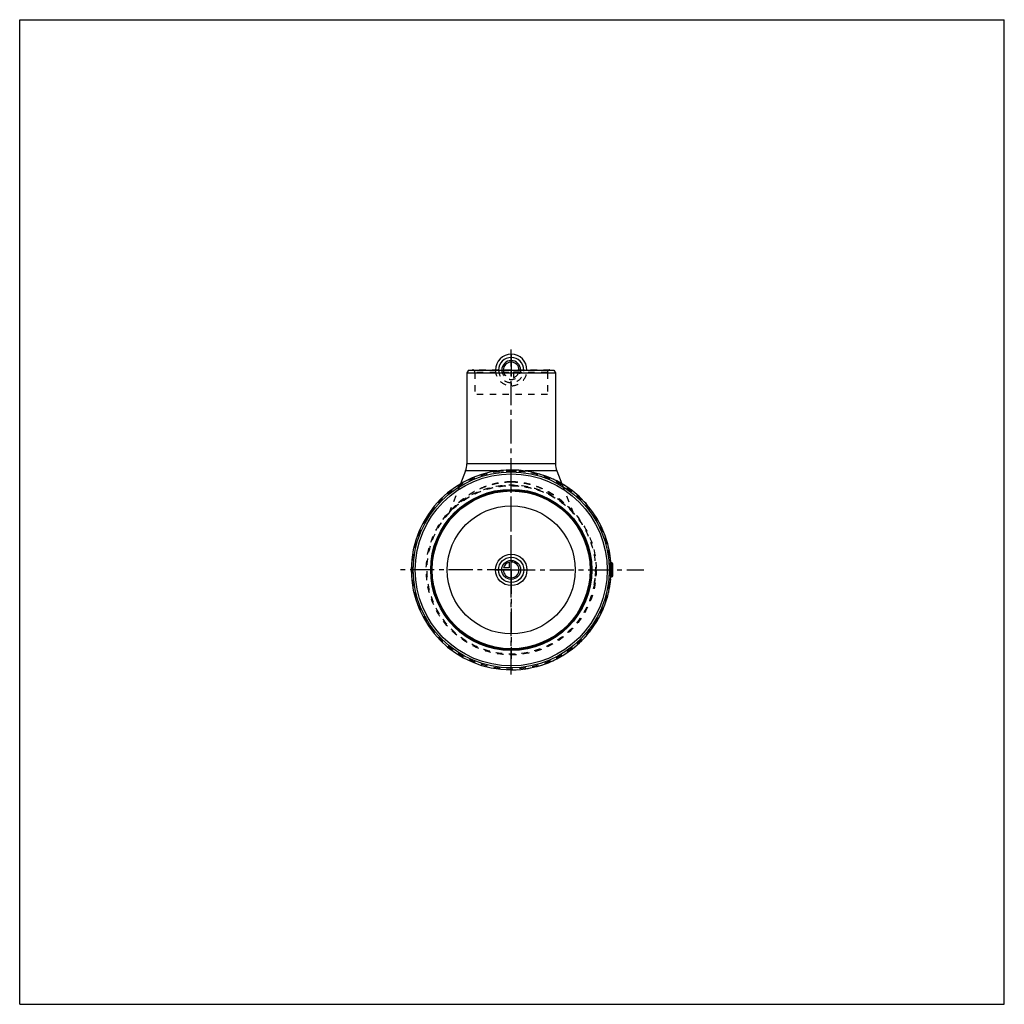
# Model space of a CAD drawing. Header units: millimetres. Extents: x 0 to 1000, y 0 to 1000.
import ezdxf

# ---------------------------------------------------------------- set-up
doc = ezdxf.new("R2010")
doc.units = ezdxf.units.MM
doc.header["$LTSCALE"] = 65.185185
doc.linetypes.add('CENTER', pattern=[0.6, 0.375, -0.075, 0.075, -0.075])
doc.linetypes.add('HIDDEN', pattern=[0.2, 0.1, -0.1])
doc.layers.get('0').update_dxf_attribs({"linetype": 'CONTINUOUS'})
for name, color, linetype in [('ACHSEN_S', 7, 'CONTINUOUS'), ('KOERPER', 7, 'CONTINUOUS'), ('KONST.EL_MIT_GEO', 7, 'CONTINUOUS'), ('KONSTR_EL', 7, 'CONTINUOUS'), ('KURVEN', 7, 'CONTINUOUS')]:
    doc.layers.add(name, color=color, linetype=linetype)

msp = doc.modelspace()

# ---------------------------------------------------------------- linework, layer by layer
at = {"color": 7, "linetype": 'Continuous'}
for p, q in [((0, 0), (0, 1000)), ((0, 1000), (1000, 1000)), ((1000, 0), (1000, 1000)), ((0, 0), (1000, 0))]:
    msp.add_line(p, q, dxfattribs=at)
at = {"layer": 'ACHSEN_S', "color": 40, "linetype": 'CENTER'}
msp.add_line((499.2, 334.8), (499.2, 665.2), dxfattribs=at)
at = {"layer": 'KOERPER', "color": 7, "linetype": 'Continuous'}
for p, q in [((455.9, 644.2), (454.2, 641.2)), ((454.2, 641.2), (454.2, 549)), ((454.2, 641.2), (544.2, 641.2)), ((455.9, 644.2), (542.5, 644.2)), ((542.5, 644.2), (544.2, 641.2)), ((544.2, 641.2), (544.2, 549)), ((452.8, 541.7), (447.8, 528.7)), ((545.6, 541.7), (550.6, 528.7)), ((601.4, 448.3), (600.5, 448.3)), ((601.4, 434.2), (600.5, 434.2))]:
    msp.add_line(p, q, dxfattribs=at)
at = {"layer": 'KOERPER', "color": 8, "linetype": 'HIDDEN'}
for p, q in [((536, 619.2), (462.4, 619.2)), ((447.8, 528.7), (436.6, 500.1)), ((550.6, 528.7), (561.8, 500.1))]:
    msp.add_line(p, q, dxfattribs=at)
at = {"layer": 'KOERPER', "color": 40, "linetype": 'CENTER'}
for q in [(499.2, 531.8), (383.8, 441.2), (633.8, 441.2), (499.2, 350.8)]:
    msp.add_line((499.2, 441.2), q, dxfattribs=at)
at = {"layer": 'KOERPER', "color": 7, "linetype": 'Continuous'}
msp.add_circle((499.2, 441.2), 65, dxfattribs=at)
for start, end in [(4.0094, 90), (270, 355.9906)]:
    msp.add_arc((499.2, 441.2), 101.5, start, end, dxfattribs=at)
at = {"layer": 'KOERPER', "color": 8, "linetype": 'HIDDEN'}
msp.add_arc((499.2, 441.2), 101.5, 355.9906, 4.0094, dxfattribs=at)
at = {"layer": 'KOERPER', "color": 7, "linetype": 'Continuous'}
for points, knots in [([(600.5, 448.3), (600.4, 448.3), (600.3, 448.3), (600.2, 448.2), (600.1, 448.1), (599.9, 447.8), (599.8, 447.5), (599.7, 447), (599.6, 446.3), (599.5, 445.2), (599.4, 444), (599.3, 442.6), (599.3, 441.7), (599.3, 441.2)], [0, 0, 0, 0, 0.01834, 0.0398, 0.06709, 0.10147, 0.14341, 0.19294, 0.31379, 0.46062, 0.62828, 0.81042, 1, 1, 1, 1]), ([(599.3, 441.2), (599.3, 440.8), (599.3, 439.9), (599.4, 438.5), (599.5, 437.3), (599.6, 436.2), (599.7, 435.5), (599.8, 435), (599.9, 434.7), (600.1, 434.4), (600.2, 434.3), (600.3, 434.2), (600.4, 434.2), (600.5, 434.2)], [0, 0, 0, 0, 0.18958, 0.37173, 0.53938, 0.68621, 0.80706, 0.85659, 0.89853, 0.93291, 0.9602, 0.98166, 1, 1, 1, 1])]:
    msp.add_open_spline(points, degree=3, knots=knots, dxfattribs=at)
at = {"layer": 'KONST.EL_MIT_GEO', "color": 8, "linetype": 'HIDDEN'}
for p, q in [((538.5, 644.2), (459.9, 644.2)), ((462.4, 641.8), (462.4, 619.2)), ((536, 641.8), (462.4, 641.8)), ((536, 641.8), (536, 619.2)), ((485, 541.7), (513.4, 541.7))]:
    msp.add_line(p, q, dxfattribs=at)
at = {"layer": 'KONST.EL_MIT_GEO', "color": 7, "linetype": 'Continuous'}
for p, q in [((485, 541.7), (452.8, 541.7)), ((544.2, 549), (454.2, 549)), ((545.6, 541.7), (513.4, 541.7))]:
    msp.add_line(p, q, dxfattribs=at)
at = {"layer": 'KONST.EL_MIT_GEO', "color": 8, "linetype": 'HIDDEN'}
for points in [[(436.6, 500.1), (436.6, 500), (436.5, 499.8), (436.4, 499.6), (436.3, 499.3), (436.1, 499.1), (436, 498.9), (435.8, 498.7), (435.7, 498.5), (435.5, 498.3)], [(562.9, 498.3), (562.7, 498.5), (562.6, 498.7), (562.4, 498.9), (562.3, 499.1), (562.1, 499.3), (562, 499.6), (561.9, 499.8), (561.8, 500), (561.8, 500.1)]]:
    msp.add_lwpolyline(points, dxfattribs=at)
for centre, radius, start, end in [((459.9, 641.8), 2.5, 0, 90), ((538.5, 641.8), 2.5, 90, 180), ((499.2, 441.2), 85.5, 41.8369, 138.1631)]:
    msp.add_arc(centre, radius, start, end, dxfattribs=at)
at = {"layer": 'KONST.EL_MIT_GEO', "color": 7, "linetype": 'Continuous'}
for centre, start, end in [((434.2, 549), 338.7229, 360), ((564.2, 549), 180, 201.2771)]:
    msp.add_arc(centre, 20, start, end, dxfattribs=at)
at = {"layer": 'KONST.EL_MIT_GEO', "color": 8, "linetype": 'HIDDEN'}
for points, knots in [([(499.2, 530.6), (495.3, 530.6), (487.5, 530), (476.4, 527.3), (466.3, 523.3), (458.7, 519.1), (453.2, 515.4), (449.5, 512.6), (446.2, 509.9), (443.2, 507.1), (441, 505), (439.5, 503.3), (438.6, 502.3), (437.8, 501.4), (437.2, 500.8), (436.9, 500.5), (436.8, 500.3), (436.7, 500.2), (436.6, 500.1), (436.6, 500.1)], [0, 0, 0, 0, 0.16379, 0.32323, 0.47524, 0.61802, 0.68548, 0.74992, 0.81083, 0.86735, 0.91798, 0.94033, 0.96009, 0.97664, 0.98928, 0.9939, 0.99726, 0.99931, 1, 1, 1, 1]), ([(436.6, 500.1), (436.6, 500.1), (436.7, 500.2), (436.8, 500.3), (436.9, 500.5), (437.1, 500.7), (437.4, 501), (437.9, 501.5), (438.6, 502.3), (439.5, 503.3), (440.6, 504.5), (441.8, 505.7), (443.7, 507.5), (446.2, 509.9), (449.5, 512.6), (453.2, 515.4), (458.7, 519.1), (466.3, 523.3), (476.4, 527.3), (487.5, 530), (495.3, 530.6), (499.2, 530.6)], [0, 0, 0, 0, 0.00069, 0.00274, 0.0061, 0.01072, 0.0165, 0.02336, 0.03991, 0.05967, 0.08202, 0.10647, 0.13265, 0.18917, 0.25008, 0.31452, 0.38199, 0.52476, 0.67677, 0.83621, 1, 1, 1, 1]), ([(561.8, 500.1), (561.8, 500.1), (561.7, 500.2), (561.6, 500.3), (561.5, 500.5), (561.3, 500.7), (561, 501), (560.5, 501.5), (559.8, 502.3), (558.9, 503.3), (557.8, 504.5), (556.6, 505.7), (554.7, 507.5), (552.2, 509.9), (548.9, 512.6), (545.2, 515.4), (541.2, 518.1), (536.8, 520.7), (530.5, 523.9), (522, 527.3), (510.9, 530), (503.1, 530.6), (499.2, 530.6)], [0, 0, 0, 0, 0.00069, 0.00274, 0.0061, 0.01072, 0.0165, 0.02336, 0.03991, 0.05967, 0.08201, 0.10645, 0.13263, 0.18915, 0.25006, 0.31449, 0.38195, 0.45212, 0.52478, 0.67679, 0.83622, 1, 1, 1, 1]), ([(499.2, 530.6), (502.2, 530.6), (508.2, 530.2), (517, 528.6), (525.6, 526), (536.6, 521.2), (549.3, 513), (557.9, 504.6), (561.8, 500.1)], [0, 0, 0, 0, 0.12507, 0.25015, 0.37523, 0.50031, 0.75013, 1, 1, 1, 1])]:
    msp.add_open_spline(points, degree=3, knots=knots, dxfattribs=at)
at = {"layer": 'KONSTR_EL', "color": 8, "linetype": 'HIDDEN'}
for p, q in [((584.7, 441.4), (585, 441.4)), ((584.7, 440.5), (584.8, 440.5)), ((584, 430.4), (584.3, 430.3)), ((584, 430.4), (584.3, 430.3)), ((584, 430.3), (584.3, 430.2)), ((584, 430.3), (584.3, 430.3)), ((584.1, 431), (584.4, 430.9)), ((584.2, 432.2), (584.3, 432.1)), ((584.3, 432.8), (584.4, 432.7)), ((584.4, 434), (584.5, 434)), ((584.4, 433.6), (584.5, 433.5)), ((584.5, 435.7), (584.6, 435.7)), ((584.5, 435.5), (584.6, 435.5)), ((584.5, 435.2), (584.6, 435.2)), ((584.5, 434.9), (584.6, 434.9)), ((584.5, 434.8), (584.6, 434.8)), ((584.6, 438.3), (584.7, 438.2)), ((584.6, 438), (584.7, 438)), ((584.6, 437.6), (584.7, 437.6)), ((584.6, 437.4), (584.7, 437.4)), ((584.7, 439.7), (584.8, 439.7)), ((584.7, 439.1), (584.8, 439.1)), ((584.7, 438.8), (584.8, 438.8)), ((584.7, 438.4), (585, 438.4)), ((583.4, 426.5), (583.7, 426.4)), ((583.4, 426.5), (583.4, 426.3)), ((583.4, 426.4), (583.7, 426.3)), ((583.4, 426.4), (583.7, 426.4)), ((583.4, 426.4), (583.7, 426.4)), ((583.4, 426.3), (583.7, 426.3)), ((583.5, 427), (583.8, 426.9)), ((583.5, 426.8), (583.8, 426.7)), ((583.6, 427.9), (583.9, 427.8)), ((583.6, 427.8), (583.9, 427.7)), ((583.6, 427.6), (583.9, 427.5)), ((583.6, 427.5), (583.9, 427.4)), ((583.6, 427.4), (583.9, 427.3)), ((583.6, 427.4), (583.9, 427.4)), ((583.6, 427.4), (583.9, 427.4)), ((583.6, 427.3), (583.9, 427.3)), ((583.7, 428.5), (584, 428.5)), ((583.7, 428.4), (584, 428.3)), ((583.7, 428.4), (584, 428.3)), ((583.7, 428.2), (584, 428.2)), ((583.7, 428.1), (584, 428.1)), ((583.7, 428), (584, 427.9)), ((583.7, 427.9), (583.9, 427.9)), ((583.7, 426.3), (583.7, 426.4)), ((583.8, 429.2), (584.1, 429.1)), ((583.8, 429.2), (584.1, 429.2)), ((583.8, 429.1), (584.1, 429.1)), ((583.8, 429), (584.1, 429)), ((583.8, 428.9), (584.1, 428.8)), ((583.8, 428.8), (583.9, 428.8)), ((583.8, 428.8), (584.1, 428.7)), ((583.8, 428.7), (584.1, 428.6)), ((583.8, 428.6), (584.1, 428.5)), ((583.9, 429.8), (584, 429.7)), ((583.9, 429.8), (584.2, 429.8)), ((583.9, 429.5), (584.2, 429.4)), ((583.9, 429.5), (584.2, 429.5)), ((583.9, 429.4), (584.2, 429.3)), ((583.9, 429.4), (584.2, 429.3)), ((583.9, 429.4), (584.2, 429.4)), ((583.9, 429.3), (584.2, 429.3)), ((583.9, 429.3), (584.2, 429.3)), ((584, 430), (584.3, 429.9))]:
    msp.add_line(p, q, dxfattribs=at)
at = {"layer": 'KONSTR_EL', "color": 7, "linetype": 'Continuous'}
for p, q in [((601.4, 434.2), (601.4, 448.3)), ((602.3, 435.2), (602.3, 447.3))]:
    msp.add_line(p, q, dxfattribs=at)
at = {"layer": 'KONSTR_EL', "color": 8, "linetype": 'HIDDEN'}
for radius in [100.7, 86.3, 85.5, 81.5]:
    msp.add_circle((499.2, 441.2), radius, dxfattribs=at)
at = {"layer": 'KONSTR_EL', "color": 7, "linetype": 'Continuous'}
for radius in [99.5, 97.5, 81.8, 81, 80.2]:
    msp.add_circle((499.2, 441.2), radius, dxfattribs=at)
for centre, radius, start, end in [((499.2, 441.2), 101.5, 90, 270), ((601.3, 447.3), 1, 0, 87), ((601.3, 435.2), 1, 273, 360)]:
    msp.add_arc(centre, radius, start, end, dxfattribs=at)
at = {"layer": 'KONSTR_EL', "color": 8, "linetype": 'HIDDEN'}
for radius, start, end in [(101.5, 355.9906, 90), (85.6, 350, 0.0923), (85.8, 350, 0.0685), (101.5, 270, 355.9906)]:
    msp.add_arc((499.2, 441.2), radius, start, end, dxfattribs=at)
at = {"layer": 'KURVEN', "color": 40, "linetype": 'Continuous'}
for p, q in [((499.2, 660.2), (499.2, 644.2)), ((499.2, 425.2), (499.2, 457.2)), ((483.2, 441.2), (515.2, 441.2)), ((497, 443.4), (491.5, 443.4)), ((497, 448.9), (497, 443.4))]:
    msp.add_line(p, q, dxfattribs=at)
at = {"layer": 'KURVEN', "color": 8, "linetype": 'HIDDEN'}
for p, q in [((483.2, 644.2), (515.2, 644.2)), ((499.2, 644.2), (499.2, 628.2)), ((501.4, 642), (501.4, 636.6)), ((506.9, 642), (501.4, 642))]:
    msp.add_line(p, q, dxfattribs=at)
at = {"layer": 'KURVEN', "color": 40, "linetype": 'Continuous'}
for radius in [16, 12.8, 9.6]:
    msp.add_circle((499.2, 441.2), radius, dxfattribs=at)
for centre, radius, start, end in [((499.2, 644.2), 16, 0, 180), ((499.2, 644.2), 12.8, 0, 180), ((499.2, 644.2), 9.6, 0, 179.9999), ((499.2, 644.2), 8, 0, 179.9999), ((499.2, 441.2), 8, 180, 90), ((499.2, 441.2), 8, 105.962, 164.038)]:
    msp.add_arc(centre, radius, start, end, dxfattribs=at)
at = {"layer": 'KURVEN', "color": 8, "linetype": 'HIDDEN'}
for radius, start, end in [(16, 180, 360), (12.8, 180, 360), (9.6, 179.9999, 360), (8, 179.9999, 270), (8, 285.962, 344.038)]:
    msp.add_arc((499.2, 644.2), radius, start, end, dxfattribs=at)

doc.saveas('drawing.dxf')
